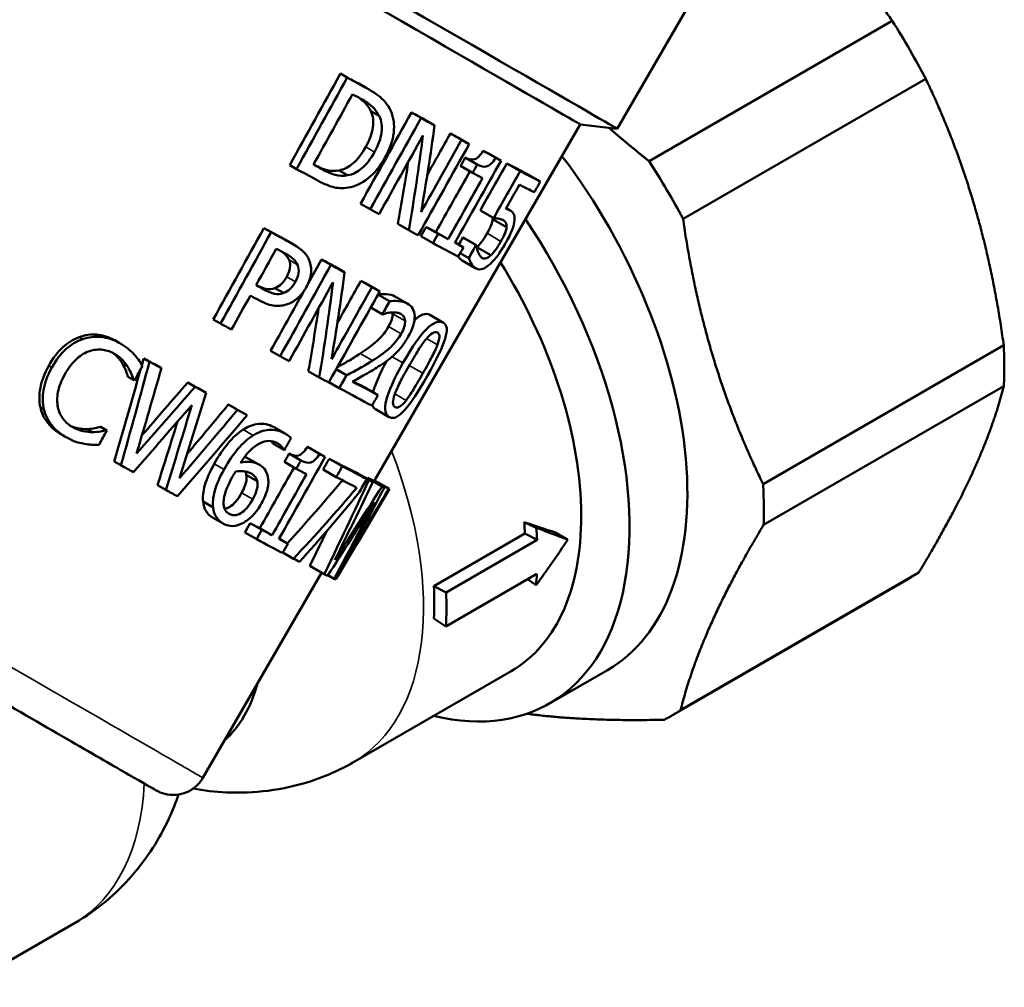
# Model space of a CAD drawing. Header units: millimetres. Extents: x 40 to 180, y 90 to 236.
# Tile 3 of 9: x 151 to 180, y 101 to 129. Entities that reach past the tile are written whole.
import ezdxf

# ---------------------------------------------------------------- set-up
doc = ezdxf.new("R2010")
doc.units = ezdxf.units.MM
doc.layers.add('Видимые тонкие (ГОСТ)', color=7, linetype='Continuous', lineweight=35)
doc.layers.add('Видимый контур (ГОСТ)', color=7, linetype='Continuous', lineweight=50)

msp = doc.modelspace()

# ---------------------------------------------------------------- linework, layer by layer
at = {"layer": 'Видимые тонкие (ГОСТ)'}
for p, q in [((161.545, 125.145), (161.802, 124.996)), ((160.047, 124.623), (160.268, 124.496)), ((165.639, 123.359), (165.738, 123.301)), ((165.083, 122.627), (165.489, 122.392)), ((159.158, 122.464), (159.39, 122.33)), ((159.311, 121.849), (159.558, 121.706)), ((164.933, 121.913), (164.951, 121.902)), ((159.243, 121.357), (159.496, 121.211)), ((158.353, 121.119), (158.566, 120.996)), ((162.395, 120.786), (162.753, 120.579)), ((162.329, 120.281), (162.693, 120.071)), ((163.405, 120.254), (163.802, 120.024)), ((162.212, 119.91), (162.579, 119.698)), ((153.189, 119.599), (153.291, 119.54)), ((163.318, 119.558), (163.637, 119.374)), ((161.387, 119.118), (161.743, 118.913)), ((162.313, 119.028), (162.631, 118.845)), ((152.303, 118.762), (152.393, 118.71)), ((154.456, 118.821), (154.61, 118.732)), ((162.816, 118.776), (163.215, 118.545)), ((162.397, 117.943), (162.72, 117.756)), ((152.062, 117.553), (152.166, 117.493)), ((162.395, 117.563), (162.405, 117.558)), ((157.971, 116.902), (158.263, 116.733)), ((158.855, 116.982), (159.172, 116.799)), ((158.101, 116.073), (158.411, 115.894)), ((157.131, 115.908), (157.416, 115.743)), ((157.928, 115.058), (158.251, 114.872)), ((157.551, 114.454), (157.565, 114.445))]:
    msp.add_line(p, q, dxfattribs=at)
for centre, major_axis, ratio, start_param, end_param in [((156.249, 115.756), (4.937, -8.551), 0.57735, 0, 1.307245), ((145.975, 112.999), (10.826, -6.25), 0.000056, 4.282116, 6.283185), ((148.118, 111.061), (4.937, -8.551), 0.57735, 0.004268, 0.729186)]:
    msp.add_ellipse(centre, major_axis=major_axis, ratio=ratio, start_param=start_param, end_param=end_param, dxfattribs=at)
at = {"layer": 'Видимый контур (ГОСТ)'}
for p, q in [((171.916, 130.932), (168.88, 125.673)), ((169.804, 124.734), (176.891, 128.825)), ((160.808, 127.282), (161.005, 127.168)), ((161.341, 126.99), (161.56, 126.863)), ((170.796, 123.046), (177.872, 127.132)), ((161.694, 126.189), (161.938, 126.048)), ((162.88, 126.15), (163.159, 125.989)), ((167.8, 125.803), (161.806, 115.419)), ((163.259, 125.945), (163.553, 125.775)), ((167.8, 125.803), (168.88, 125.673)), ((164.014, 125.537), (164.338, 125.35)), ((164.231, 125.42), (164.563, 125.228)), ((164.972, 125.035), (165.334, 124.826)), ((165.123, 124.955), (165.491, 124.743)), ((159.33, 124.616), (159.529, 124.501)), ((164.31, 124.591), (164.659, 124.389)), ((164.446, 124.834), (164.796, 124.632)), ((165.661, 124.662), (166.049, 124.438)), ((160.768, 124.46), (161.014, 124.318)), ((166.227, 124.373), (166.638, 124.136)), ((161.396, 123.488), (161.677, 123.326)), ((164.887, 123.295), (165.276, 123.071)), ((165.639, 123.359), (165.758, 123.29)), ((162.48, 122.902), (162.803, 122.715)), ((165.245, 123.036), (165.65, 122.803)), ((158.58, 122.78), (158.789, 122.66)), ((163.309, 122.81), (163.659, 122.608)), ((163.588, 122.662), (163.949, 122.453)), ((159.204, 122.438), (159.437, 122.304)), ((163.157, 122.539), (163.507, 122.337)), ((164.149, 122.359), (164.396, 122.217)), ((164.377, 122.506), (164.764, 122.283)), ((164.388, 122.5), (164.776, 122.276)), ((164.302, 122.05), (164.551, 121.906)), ((164.789, 122.22), (165.193, 121.986)), ((160.258, 121.864), (160.533, 121.706)), ((164.76, 121.604), (164.361, 121.834)), ((160.641, 121.656), (160.931, 121.489)), ((161.406, 121.243), (161.726, 121.058)), ((158.899, 121.029), (159.148, 120.886)), ((161.626, 121.124), (161.955, 120.934)), ((161.903, 120.841), (162.242, 120.645)), ((162.41, 120.777), (162.769, 120.57)), ((161.691, 120.462), (162.029, 120.266)), ((157.102, 120.115), (157.312, 119.993)), ((163.413, 120.249), (163.811, 120.019)), ((154.227, 119.508), (154.361, 119.43)), ((158.774, 119.202), (159.051, 119.043)), ((173.129, 115.314), (180.145, 119.364)), ((155.073, 118.98), (155.243, 118.882)), ((155.408, 118.797), (155.59, 118.691)), ((159.872, 118.608), (160.192, 118.423)), ((160.683, 118.661), (160.985, 118.487)), ((154.613, 118.444), (154.778, 118.349)), ((156.355, 118.278), (156.575, 118.151)), ((160.472, 118.284), (160.773, 118.11)), ((156.663, 118.109), (156.895, 117.975)), ((161.523, 118.127), (161.901, 117.909)), ((173.146, 114.126), (180.15, 118.17)), ((157.54, 117.631), (157.807, 117.477)), ((157.812, 117.483), (158.089, 117.323)), ((162.229, 117.268), (161.831, 117.498)), ((152.971, 116.993), (153.004, 116.974)), ((153.427, 116.917), (153.583, 116.827)), ((153.809, 116.986), (153.975, 116.891)), ((153.833, 116.973), (154, 116.877)), ((158.878, 116.969), (159.197, 116.786)), ((152.694, 116.748), (152.772, 116.703)), ((158.837, 116.499), (159.162, 116.311)), ((159.844, 116.399), (160.201, 116.193)), ((159.999, 116.317), (160.362, 116.107)), ((154.215, 115.975), (154.411, 115.862)), ((158.121, 116.062), (158.433, 115.882)), ((159.31, 116.202), (159.655, 116.003)), ((160.48, 116.052), (160.862, 115.832)), ((159.174, 115.959), (159.519, 115.76)), ((160.304, 115.741), (160.686, 115.52)), ((161.168, 115.699), (161.577, 115.463)), ((158.065, 115.588), (158.383, 115.404)), ((161.227, 115.67), (161.639, 115.432)), ((161.339, 115.615), (161.754, 115.375)), ((161.597, 115.493), (162.023, 115.248)), ((161.662, 115.465), (162.09, 115.218)), ((161.785, 115.422), (162.217, 115.173)), ((161.802, 115.421), (162.235, 115.171)), ((155.476, 115.285), (155.721, 115.143)), ((156.802, 114.805), (157.096, 114.635)), ((157.386, 114.163), (157.076, 114.342)), ((158.174, 114.178), (158.519, 113.979)), ((158.459, 114.026), (158.816, 113.82)), ((166.167, 114.207), (166.519, 114.042)), ((158.021, 113.907), (158.367, 113.707)), ((159.021, 113.723), (159.275, 113.576)), ((163.536, 112.339), (166.188, 113.87)), ((163.889, 112.157), (166.541, 113.688)), ((166.188, 113.87), (166.541, 113.688)), ((167.081, 113.901), (167.434, 113.694)), ((159.13, 113.317), (159.44, 113.138)), ((159.915, 112.926), (160.334, 112.684)), ((160.253, 112.731), (156.801, 106.75)), ((160.445, 112.658), (160.626, 112.554)), ((166.536, 112.695), (163.884, 111.164)), ((166.266, 112.539), (166.511, 112.368)), ((170.445, 108.549), (177.381, 112.553)), ((170.727, 108.727), (177.667, 112.733)), ((163.536, 112.339), (163.889, 112.157)), ((163.531, 111.394), (163.884, 111.164)), ((165.783, 109.858), (161.187, 107.204)), ((168.592, 109.891), (166.908, 108.919)), ((153.055, 102.509), (149.82, 100.641))]:
    msp.add_line(p, q, dxfattribs=at)
for centre, major_axis, ratio, start_param, end_param in [((157.188, 132.423), (11.692, -6.75), 0.000056, 3.141723, 6.283186), ((156.974, 132.052), (10.826, -6.25), 0.000056, 3.141723, 6.283055), ((162.967, 119.634), (5.625, -9.743), 0.57735, 0, 1.78513), ((161.283, 118.662), (5.625, -9.743), 0.57735, 5.783467, 7.972454), ((160.846, 118.409), (4.937, -8.551), 0.57735, 0, 1.63156), ((159.215, 117.468), (-4.937, 8.551), 0.57735, 3.980072, 4.0205), ((159.215, 117.468), (-5.187, 8.984), 0.57735, 3.980072, 4.0205), ((159.215, 117.468), (-5.187, 8.984), 0.57735, 3.822042, 3.86247), ((156.563, 115.937), (-4.937, 8.551), 0.57735, 3.86247, 3.980072), ((156.563, 115.937), (-5.187, 8.984), 0.57735, 3.86247, 3.980072), ((153.262, 114.031), (3.75, -6.495), 0.57735, 0.118067, 0.525489), ((156.249, 115.756), (4.937, -8.551), 0.57735, 6.278917, 6.283185), ((148.118, 111.061), (4.937, -8.551), 0.57735, 0, 0.004268)]:
    msp.add_ellipse(centre, major_axis=major_axis, ratio=ratio, start_param=start_param, end_param=end_param, dxfattribs=at)
for points, weights in [([(176.891, 128.825), (175.785, 130.428), (174.481, 131.805)], [1.02662450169, 1.02640007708, 1]), ([(179.265, 123.52), (178.719, 125.355), (177.872, 127.132)], [1, 1.02666323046, 1.02662637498]), ([(168.636, 125.703), (169.193, 125.215), (169.804, 124.734)], [1.18556513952, 1.17847344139, 1.16728409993]), ([(180.145, 119.364), (179.839, 121.587), (179.265, 123.52)], [1.02654298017, 1.02811701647, 1]), ([(170.796, 123.046), (171.399, 118.868), (173.129, 115.314)], [1.16668791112, 1.2306412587, 1.16329628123]), ([(179.265, 115.708), (179.844, 116.989), (180.15, 118.17)], [1, 1.02837610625, 1.02651145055]), ([(177.667, 112.733), (178.657, 114.364), (179.265, 115.708)], [1.02624346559, 1.02981967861, 1]), ([(173.146, 114.126), (171.311, 111.071), (170.727, 108.727)], [1.16267447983, 1.2347397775, 1.15911447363]), ([(170.25, 108.443), (167.941, 108.392), (166.245, 108.617)], [1.15882345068, 1.20615822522, 1.19606448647])]:
    msp.add_rational_spline(points, weights, degree=2, dxfattribs=at)
for points, knots in [([(177.872, 127.132), (177.722, 127.418), (177.568, 127.698), (177.245, 128.257), (177.072, 128.542), (176.891, 128.825)], [2.9087419, 2.9087419, 2.9087419, 2.9087419, 3.0036195, 3.0036195, 3.1023175, 3.1023175, 3.1023175, 3.1023175]), ([(161.694, 126.189), (161.647, 126.288), (161.584, 126.375), (161.508, 126.45), (161.459, 126.497), (161.398, 126.545), (161.325, 126.592)], [0, 0, 0, 0, 1, 1, 1, 1.63555, 1.63555, 1.63555, 1.63555]), ([(161.56, 126.863), (161.785, 126.74), (161.948, 126.627), (162.051, 126.521), (162.154, 126.416), (162.23, 126.307), (162.279, 126.194)], [0, 0, 0, 0, 1, 1, 1, 2, 2, 2, 2]), ([(161.405, 126.548), (161.549, 126.469), (161.66, 126.392), (161.741, 126.315), (161.821, 126.238), (161.887, 126.149), (161.938, 126.048)], [-2, -2, -2, -2, -1, -1, -1, 0, 0, 0, 0]), ([(161.545, 125.145), (161.659, 125.349), (161.729, 125.538), (161.754, 125.713), (161.779, 125.888), (161.76, 126.046), (161.694, 126.189)], [0, 0, 0, 0, 1, 1, 1, 2, 2, 2, 2]), ([(161.938, 126.048), (162.008, 125.903), (162.03, 125.743), (162.007, 125.567), (161.984, 125.391), (161.916, 125.201), (161.802, 124.996)], [-2, -2, -2, -2, -1, -1, -1, 0, 0, 0, 0]), ([(162.279, 126.194), (162.362, 126), (162.389, 125.789), (162.362, 125.559), (162.336, 125.328), (162.25, 125.084), (162.106, 124.825)], [0, 0, 0, 0, 1, 1, 1, 2, 2, 2, 2]), ([(160.768, 124.46), (160.917, 124.487), (161.055, 124.557), (161.182, 124.668), (161.309, 124.778), (161.43, 124.937), (161.545, 125.145)], [0, 0, 0, 0, 1, 1, 1, 2, 2, 2, 2]), ([(161.802, 124.996), (161.687, 124.789), (161.565, 124.631), (161.436, 124.521), (161.307, 124.411), (161.167, 124.344), (161.014, 124.318)], [-2, -2, -2, -2, -1, -1, -1, 0, 0, 0, 0]), ([(164.446, 124.834), (164.556, 124.776), (164.647, 124.761), (164.725, 124.786), (164.803, 124.812), (164.885, 124.895), (164.972, 125.035)], [0, 0, 0, 0, 1, 1, 1, 2, 2, 2, 2]), ([(160.047, 124.623), (160.183, 124.549), (160.307, 124.498), (160.421, 124.468), (160.536, 124.438), (160.651, 124.436), (160.768, 124.46)], [0, 0, 0, 0, 1, 1, 1, 2, 2, 2, 2]), ([(162.106, 124.825), (161.971, 124.581), (161.809, 124.384), (161.618, 124.233), (161.428, 124.082), (161.233, 123.989), (161.032, 123.957)], [0, 0, 0, 0, 1, 1, 1, 2, 2, 2, 2]), ([(164.796, 124.632), (164.909, 124.572), (165.004, 124.555), (165.083, 124.579), (165.163, 124.604), (165.246, 124.687), (165.334, 124.826)], [0, 0, 0, 0, 1, 1, 1, 2, 2, 2, 2]), ([(169.804, 124.734), (169.986, 124.451), (170.161, 124.167), (170.488, 123.611), (170.644, 123.331), (170.796, 123.046)], [4.8835252, 4.8835252, 4.8835252, 4.8835252, 4.9822232, 4.9822232, 5.0771008, 5.0771008, 5.0771008, 5.0771008]), ([(161.014, 124.318), (160.893, 124.296), (160.774, 124.301), (160.656, 124.332), (160.538, 124.364), (160.409, 124.418), (160.268, 124.496)], [-2, -2, -2, -2, -1, -1, -1, 0, 0, 0, 0]), ([(161.032, 123.957), (160.87, 123.934), (160.72, 123.942), (160.583, 123.979), (160.446, 124.017), (160.282, 124.088), (160.089, 124.194)], [0, 0, 0, 0, 1, 1, 1, 2, 2, 2, 2]), ([(165.627, 123.339), (165.649, 123.335), (165.67, 123.329), (165.689, 123.322), (165.708, 123.315), (165.724, 123.308), (165.738, 123.301)], [0, 0, 0, 0, 1, 1, 1, 2, 2, 2, 2]), ([(165.738, 123.301), (165.795, 123.272), (165.834, 123.237), (165.858, 123.197), (165.881, 123.156), (165.89, 123.095), (165.884, 123.014)], [0, 0, 0, 0, 1, 1, 1, 2, 2, 2, 2]), ([(165.083, 122.627), (165.136, 122.721), (165.176, 122.801), (165.201, 122.866), (165.226, 122.93), (165.241, 122.987), (165.245, 123.036)], [0, 0, 0, 0, 1, 1, 1, 2, 2, 2, 2]), ([(165.545, 123.015), (165.504, 123.036), (165.458, 123.05), (165.406, 123.057), (165.354, 123.065), (165.311, 123.069), (165.276, 123.071)], [0, 0, 0, 0, 1, 1, 1, 2, 2, 2, 2]), ([(165.65, 122.803), (165.656, 122.857), (165.65, 122.901), (165.63, 122.935), (165.611, 122.969), (165.583, 122.995), (165.545, 123.015)], [0, 0, 0, 0, 1, 1, 1, 2, 2, 2, 2]), ([(165.884, 123.014), (165.878, 122.932), (165.854, 122.837), (165.813, 122.729), (165.772, 122.621), (165.706, 122.486), (165.615, 122.326)], [0, 0, 0, 0, 1, 1, 1, 2, 2, 2, 2]), ([(164.789, 122.22), (164.835, 122.265), (164.882, 122.32), (164.93, 122.386), (164.978, 122.452), (165.029, 122.532), (165.083, 122.627)], [0, 0, 0, 0, 1, 1, 1, 2, 2, 2, 2]), ([(165.489, 122.392), (165.543, 122.487), (165.582, 122.566), (165.607, 122.631), (165.631, 122.696), (165.646, 122.753), (165.65, 122.803)], [0, 0, 0, 0, 1, 1, 1, 2, 2, 2, 2]), ([(159.39, 122.33), (159.529, 122.254), (159.639, 122.177), (159.72, 122.099), (159.801, 122.021), (159.861, 121.933), (159.9, 121.835)], [0, 0, 0, 0, 1, 1, 1, 2, 2, 2, 2]), ([(165.615, 122.326), (165.542, 122.199), (165.469, 122.084), (165.393, 121.982), (165.317, 121.88), (165.244, 121.796), (165.171, 121.729)], [0, 0, 0, 0, 1, 1, 1, 2, 2, 2, 2]), ([(165.193, 121.986), (165.24, 122.031), (165.288, 122.086), (165.336, 122.152), (165.385, 122.217), (165.435, 122.298), (165.489, 122.392)], [0, 0, 0, 0, 1, 1, 1, 2, 2, 2, 2]), ([(159.311, 121.849), (159.285, 121.911), (159.246, 121.967), (159.192, 122.017), (159.164, 122.042), (159.131, 122.067), (159.093, 122.093)], [0, 0, 0, 0, 1, 1, 1, 1.513929, 1.513929, 1.513929, 1.513929]), ([(159.201, 122.034), (159.299, 121.98), (159.375, 121.929), (159.432, 121.878), (159.489, 121.827), (159.53, 121.77), (159.558, 121.706)], [-2, -2, -2, -2, -1, -1, -1, 0, 0, 0, 0]), ([(164.776, 122.276), (164.778, 122.25), (164.783, 122.217), (164.792, 122.179), (164.801, 122.141), (164.813, 122.103), (164.827, 122.066)], [0, 0, 0, 0, 1, 1, 1, 2, 2, 2, 2]), ([(164.827, 122.066), (164.845, 122.026), (164.862, 121.992), (164.879, 121.966), (164.897, 121.939), (164.92, 121.918), (164.951, 121.902)], [0, 0, 0, 0, 1, 1, 1, 2, 2, 2, 2]), ([(159.243, 121.357), (159.294, 121.449), (159.326, 121.536), (159.337, 121.618), (159.349, 121.699), (159.34, 121.776), (159.311, 121.849)], [0, 0, 0, 0, 1, 1, 1, 2, 2, 2, 2]), ([(159.558, 121.706), (159.589, 121.633), (159.6, 121.555), (159.589, 121.472), (159.578, 121.39), (159.547, 121.303), (159.496, 121.211)], [-2, -2, -2, -2, -1, -1, -1, 0, 0, 0, 0]), ([(159.9, 121.835), (159.946, 121.721), (159.963, 121.6), (159.952, 121.47), (159.94, 121.34), (159.893, 121.201), (159.811, 121.053)], [0, 0, 0, 0, 1, 1, 1, 2, 2, 2, 2]), ([(164.774, 121.597), (164.722, 121.623), (164.676, 121.665), (164.637, 121.721), (164.598, 121.778), (164.569, 121.84), (164.551, 121.906)], [0, 0, 0, 0, 1, 1, 1, 2, 2, 2, 2]), ([(165.171, 121.729), (165.099, 121.662), (165.03, 121.616), (164.961, 121.591), (164.893, 121.566), (164.831, 121.567), (164.774, 121.597)], [0, 0, 0, 0, 1, 1, 1, 2, 2, 2, 2]), ([(164.951, 121.902), (164.98, 121.887), (165.015, 121.886), (165.057, 121.898), (165.098, 121.91), (165.143, 121.94), (165.193, 121.986)], [0, 0, 0, 0, 1, 1, 1, 2, 2, 2, 2]), ([(158.899, 121.029), (158.973, 121.059), (159.037, 121.1), (159.091, 121.152), (159.145, 121.204), (159.196, 121.272), (159.243, 121.357)], [0, 0, 0, 0, 1, 1, 1, 2, 2, 2, 2]), ([(159.496, 121.211), (159.449, 121.126), (159.398, 121.057), (159.343, 121.006), (159.288, 120.954), (159.223, 120.914), (159.148, 120.886)], [-2, -2, -2, -2, -1, -1, -1, 0, 0, 0, 0]), ([(158.353, 121.12), (158.468, 121.058), (158.566, 121.02), (158.648, 121.003), (158.735, 120.986), (158.819, 120.995), (158.899, 121.029)], [0.048576, 0.048576, 0.048576, 0.048576, 1, 1, 1, 2, 2, 2, 2]), ([(159.148, 120.886), (159.065, 120.852), (158.98, 120.845), (158.89, 120.864), (158.801, 120.883), (158.693, 120.927), (158.566, 120.996)], [-2, -2, -2, -2, -1, -1, -1, 0, 0, 0, 0]), ([(159.811, 121.053), (159.747, 120.938), (159.669, 120.838), (159.578, 120.752), (159.486, 120.667), (159.39, 120.606), (159.288, 120.567)], [0, 0, 0, 0, 1, 1, 1, 2, 2, 2, 2]), ([(161.904, 120.843), (161.969, 120.854), (162.051, 120.856), (162.147, 120.849), (162.245, 120.842), (162.328, 120.821), (162.395, 120.786)], [0.021714, 0.021714, 0.021714, 0.021714, 1, 1, 1, 2, 2, 2, 2]), ([(159.288, 120.567), (159.16, 120.519), (159.031, 120.5), (158.898, 120.512), (158.766, 120.523), (158.617, 120.574), (158.449, 120.666)], [0, 0, 0, 0, 1, 1, 1, 2, 2, 2, 2]), ([(162.242, 120.645), (162.309, 120.656), (162.395, 120.656), (162.496, 120.648), (162.598, 120.639), (162.683, 120.616), (162.753, 120.579)], [0, 0, 0, 0, 1, 1, 1, 2, 2, 2, 2]), ([(162.753, 120.579), (162.9, 120.5), (162.972, 120.377), (162.974, 120.206), (162.977, 120.034), (162.913, 119.837), (162.787, 119.613)], [0, 0, 0, 0, 1, 1, 1, 2, 2, 2, 2]), ([(162.288, 120.318), (162.245, 120.315), (162.201, 120.307), (162.155, 120.294), (162.109, 120.281), (162.072, 120.27), (162.042, 120.259)], [0, 0, 0, 0, 1, 1, 1, 2, 2, 2, 2]), ([(162.212, 119.91), (162.254, 119.985), (162.285, 120.053), (162.304, 120.116), (162.323, 120.178), (162.331, 120.233), (162.329, 120.281)], [0, 0, 0, 0, 1, 1, 1, 2, 2, 2, 2]), ([(162.565, 120.279), (162.527, 120.299), (162.484, 120.312), (162.436, 120.317), (162.388, 120.322), (162.338, 120.323), (162.288, 120.318)], [0, 0, 0, 0, 1, 1, 1, 2, 2, 2, 2]), ([(162.693, 120.071), (162.69, 120.119), (162.677, 120.161), (162.656, 120.196), (162.634, 120.231), (162.604, 120.258), (162.565, 120.279)], [0, 0, 0, 0, 1, 1, 1, 2, 2, 2, 2]), ([(162.579, 119.698), (162.621, 119.773), (162.652, 119.841), (162.67, 119.904), (162.689, 119.967), (162.697, 120.022), (162.693, 120.071)], [0, 0, 0, 0, 1, 1, 1, 2, 2, 2, 2]), ([(162.631, 118.845), (162.902, 119.323), (163.134, 119.655), (163.325, 119.842), (163.516, 120.029), (163.68, 120.087), (163.802, 120.024)], [0, 0, 0, 0, 1, 1, 1, 2, 2, 2, 2]), ([(163.802, 120.024), (163.925, 119.961), (163.94, 119.806), (163.86, 119.551), (163.78, 119.297), (163.607, 118.94), (163.345, 118.48)], [0, 0, 0, 0, 1, 1, 1, 2, 2, 2, 2]), ([(161.387, 119.118), (161.628, 119.279), (161.804, 119.417), (161.919, 119.529), (162.035, 119.641), (162.132, 119.768), (162.212, 119.91)], [0, 0, 0, 0, 1, 1, 1, 2, 2, 2, 2]), ([(161.743, 118.913), (161.989, 119.07), (162.168, 119.207), (162.285, 119.318), (162.402, 119.429), (162.5, 119.556), (162.579, 119.698)], [0, 0, 0, 0, 1, 1, 1, 2, 2, 2, 2]), ([(163.303, 119.54), (163.373, 119.625), (163.436, 119.683), (163.49, 119.715), (163.545, 119.747), (163.594, 119.751), (163.635, 119.73)], [-2, -2, -2, -2, -1, -1, -1, 0, 0, 0, 0]), ([(163.635, 119.73), (163.677, 119.708), (163.697, 119.668), (163.695, 119.609), (163.694, 119.55), (163.674, 119.471), (163.637, 119.374)], [-2, -2, -2, -2, -1, -1, -1, 0, 0, 0, 0]), ([(152.303, 118.762), (152.427, 118.985), (152.562, 119.165), (152.709, 119.3), (152.856, 119.435), (153.016, 119.535), (153.189, 119.599)], [0, 0, 0, 0, 1, 1, 1, 2, 2, 2, 2]), ([(152.393, 118.71), (152.517, 118.933), (152.653, 119.112), (152.802, 119.246), (152.951, 119.38), (153.114, 119.478), (153.291, 119.54)], [0, 0, 0, 0, 1, 1, 1, 2, 2, 2, 2]), ([(153.189, 119.599), (153.359, 119.662), (153.532, 119.686), (153.707, 119.671), (153.882, 119.657), (154.055, 119.602), (154.227, 119.508)], [0, 0, 0, 0, 1, 1, 1, 2, 2, 2, 2]), ([(153.291, 119.54), (153.465, 119.601), (153.643, 119.622), (153.823, 119.604), (154.004, 119.586), (154.183, 119.528), (154.361, 119.43)], [0, 0, 0, 0, 1, 1, 1, 2, 2, 2, 2]), ([(154.361, 119.43), (154.45, 119.381), (154.529, 119.329), (154.599, 119.274), (154.669, 119.218), (154.73, 119.163), (154.784, 119.107)], [0, 0, 0, 0, 1, 1, 1, 2, 2, 2, 2]), ([(162.787, 119.613), (162.728, 119.509), (162.667, 119.416), (162.605, 119.335), (162.543, 119.255), (162.479, 119.183), (162.414, 119.121)], [0, 0, 0, 0, 1, 1, 1, 2, 2, 2, 2]), ([(162.804, 118.754), (162.902, 118.928), (162.993, 119.082), (163.077, 119.216), (163.16, 119.351), (163.236, 119.459), (163.303, 119.54)], [-2, -2, -2, -2, -1, -1, -1, 0, 0, 0, 0]), ([(153.452, 119.178), (153.327, 119.129), (153.205, 119.047), (153.087, 118.932), (152.969, 118.818), (152.863, 118.675), (152.768, 118.503)], [0, 0, 0, 0, 1, 1, 1, 2, 2, 2, 2]), ([(154.192, 119.128), (154.08, 119.19), (153.96, 119.226), (153.832, 119.235), (153.705, 119.244), (153.578, 119.225), (153.452, 119.178)], [0, 0, 0, 0, 1, 1, 1, 2, 2, 2, 2]), ([(154.456, 118.821), (154.413, 118.893), (154.361, 118.962), (154.299, 119.027), (154.257, 119.071), (154.207, 119.112), (154.15, 119.15)], [0, 0, 0, 0, 1, 1, 1, 1.668298, 1.668298, 1.668298, 1.668298]), ([(154.61, 118.732), (154.565, 118.806), (154.509, 118.876), (154.444, 118.943), (154.379, 119.01), (154.295, 119.072), (154.192, 119.128)], [0, 0, 0, 0, 1, 1, 1, 2, 2, 2, 2]), ([(163.637, 119.374), (163.6, 119.277), (163.546, 119.16), (163.475, 119.023), (163.405, 118.887), (163.318, 118.727), (163.215, 118.545)], [-2, -2, -2, -2, -1, -1, -1, 0, 0, 0, 0]), ([(180.15, 118.17), (180.158, 118.36), (180.162, 118.551), (180.161, 118.946), (180.155, 119.153), (180.145, 119.364)], [1.9390288, 1.9390288, 1.9390288, 1.9390288, 2.009079, 2.009079, 2.0829326, 2.0829326, 2.0829326, 2.0829326]), ([(154.784, 119.107), (154.83, 119.057), (154.874, 119.003), (154.917, 118.945), (154.961, 118.886), (155.002, 118.825), (155.041, 118.762)], [0, 0, 0, 0, 1, 1, 1, 2, 2, 2, 2]), ([(160.718, 118.724), (160.826, 118.781), (160.928, 118.839), (161.026, 118.895), (161.147, 118.964), (161.267, 119.039), (161.387, 119.118)], [0.186283, 0.186283, 0.186283, 0.186283, 1, 1, 1, 2, 2, 2, 2]), ([(160.985, 118.487), (161.123, 118.556), (161.253, 118.625), (161.376, 118.693), (161.498, 118.761), (161.621, 118.834), (161.743, 118.913)], [0, 0, 0, 0, 1, 1, 1, 2, 2, 2, 2]), ([(162.414, 119.121), (162.347, 119.056), (162.275, 118.994), (162.198, 118.936), (162.121, 118.878), (162.042, 118.823), (161.962, 118.771)], [0, 0, 0, 0, 1, 1, 1, 2, 2, 2, 2]), ([(162.238, 117.263), (162.116, 117.326), (162.08, 117.492), (162.143, 117.753), (162.207, 118.014), (162.368, 118.379), (162.631, 118.845)], [0, 0, 0, 0, 1, 1, 1, 2, 2, 2, 2]), ([(152.062, 117.553), (152.022, 117.725), (152.021, 117.913), (152.06, 118.118), (152.098, 118.322), (152.179, 118.537), (152.303, 118.762)], [0, 0, 0, 0, 1, 1, 1, 2, 2, 2, 2]), ([(152.166, 117.493), (152.122, 117.667), (152.117, 117.858), (152.153, 118.064), (152.189, 118.269), (152.269, 118.485), (152.393, 118.71)], [0, 0, 0, 0, 1, 1, 1, 2, 2, 2, 2]), ([(154.613, 118.444), (154.599, 118.489), (154.581, 118.544), (154.558, 118.61), (154.535, 118.675), (154.501, 118.745), (154.456, 118.821)], [0, 0, 0, 0, 1, 1, 1, 2, 2, 2, 2]), ([(154.778, 118.349), (154.763, 118.395), (154.743, 118.451), (154.718, 118.517), (154.693, 118.584), (154.657, 118.655), (154.61, 118.732)], [0, 0, 0, 0, 1, 1, 1, 2, 2, 2, 2]), ([(161.962, 118.771), (161.83, 118.683), (161.687, 118.595), (161.531, 118.508), (161.376, 118.421), (161.251, 118.353), (161.158, 118.304)], [0, 0, 0, 0, 1, 1, 1, 2, 2, 2, 2]), ([(162.393, 117.933), (162.431, 118.039), (162.483, 118.156), (162.548, 118.284), (162.613, 118.411), (162.699, 118.568), (162.804, 118.754)], [-2, -2, -2, -2, -1, -1, -1, 0, 0, 0, 0]), ([(152.768, 118.503), (152.667, 118.32), (152.603, 118.15), (152.574, 117.994), (152.546, 117.837), (152.545, 117.693), (152.571, 117.559)], [0, 0, 0, 0, 1, 1, 1, 2, 2, 2, 2]), ([(163.345, 118.48), (163.075, 118.004), (162.854, 117.667), (162.677, 117.47), (162.5, 117.272), (162.358, 117.201), (162.238, 117.263)], [0, 0, 0, 0, 1, 1, 1, 2, 2, 2, 2]), ([(163.215, 118.545), (163.111, 118.364), (163.019, 118.207), (162.937, 118.075), (162.855, 117.943), (162.783, 117.837), (162.72, 117.756)], [-2, -2, -2, -2, -1, -1, -1, 0, 0, 0, 0]), ([(162.405, 117.558), (162.361, 117.58), (162.339, 117.623), (162.339, 117.687), (162.339, 117.751), (162.357, 117.833), (162.393, 117.933)], [-2, -2, -2, -2, -1, -1, -1, 0, 0, 0, 0]), ([(162.72, 117.756), (162.654, 117.67), (162.595, 117.61), (162.543, 117.577), (162.491, 117.543), (162.445, 117.536), (162.405, 117.558)], [-2, -2, -2, -2, -1, -1, -1, 0, 0, 0, 0]), ([(152.694, 116.748), (152.529, 116.839), (152.392, 116.952), (152.284, 117.088), (152.175, 117.224), (152.101, 117.379), (152.062, 117.553)], [0, 0, 0, 0, 1, 1, 1, 2, 2, 2, 2]), ([(152.83, 116.669), (152.659, 116.764), (152.517, 116.88), (152.402, 117.019), (152.288, 117.159), (152.209, 117.316), (152.166, 117.493)], [0, 0, 0, 0, 1, 1, 1, 2, 2, 2, 2]), ([(152.571, 117.559), (152.598, 117.43), (152.649, 117.315), (152.724, 117.216), (152.8, 117.116), (152.893, 117.035), (153.004, 116.974)], [0, 0, 0, 0, 1, 1, 1, 2, 2, 2, 2]), ([(152.924, 117.024), (153.002, 116.986), (153.08, 116.959), (153.157, 116.943), (153.253, 116.923), (153.343, 116.914), (153.427, 116.917)], [0.193172, 0.193172, 0.193172, 0.193172, 1, 1, 1, 2, 2, 2, 2]), ([(153.004, 116.974), (153.105, 116.918), (153.205, 116.88), (153.304, 116.858), (153.404, 116.836), (153.496, 116.826), (153.583, 116.827)], [0, 0, 0, 0, 1, 1, 1, 2, 2, 2, 2]), ([(153.427, 116.917), (153.508, 116.921), (153.582, 116.931), (153.649, 116.945), (153.715, 116.959), (153.768, 116.973), (153.809, 116.986)], [0, 0, 0, 0, 1, 1, 1, 2, 2, 2, 2]), ([(153.583, 116.827), (153.667, 116.83), (153.742, 116.838), (153.81, 116.851), (153.879, 116.865), (153.933, 116.878), (153.975, 116.891)], [0, 0, 0, 0, 1, 1, 1, 2, 2, 2, 2]), ([(157.131, 115.908), (157.26, 116.139), (157.395, 116.338), (157.535, 116.505), (157.674, 116.672), (157.82, 116.804), (157.971, 116.902)], [0, 0, 0, 0, 1, 1, 1, 2, 2, 2, 2]), ([(157.971, 116.902), (158.118, 116.998), (158.268, 117.054), (158.42, 117.07), (158.572, 117.086), (158.718, 117.056), (158.855, 116.982)], [0, 0, 0, 0, 1, 1, 1, 2, 2, 2, 2]), ([(158.263, 116.733), (158.413, 116.828), (158.567, 116.881), (158.723, 116.895), (158.879, 116.909), (159.03, 116.876), (159.172, 116.799)], [0, 0, 0, 0, 1, 1, 1, 2, 2, 2, 2]), ([(153.339, 116.49), (153.249, 116.506), (153.168, 116.525), (153.096, 116.548), (153.024, 116.571), (152.936, 116.611), (152.83, 116.669)], [0, 0, 0, 0, 1, 1, 1, 2, 2, 2, 2]), ([(157.416, 115.743), (157.545, 115.975), (157.68, 116.174), (157.821, 116.34), (157.962, 116.506), (158.11, 116.637), (158.263, 116.733)], [0, 0, 0, 0, 1, 1, 1, 2, 2, 2, 2]), ([(158.966, 116.509), (158.808, 116.595), (158.633, 116.592), (158.448, 116.498), (158.262, 116.404), (158.077, 116.216), (157.893, 115.934)], [0, 0, 0, 0, 1, 1, 1, 2, 2, 2, 2]), ([(159.172, 116.799), (159.214, 116.776), (159.252, 116.752), (159.285, 116.727), (159.318, 116.702), (159.344, 116.675), (159.364, 116.648)], [0, 0, 0, 0, 1, 1, 1, 2, 2, 2, 2]), ([(153.766, 116.453), (153.694, 116.457), (153.626, 116.46), (153.562, 116.463), (153.498, 116.465), (153.424, 116.474), (153.339, 116.49)], [0, 0, 0, 0, 1, 1, 1, 2, 2, 2, 2]), ([(159.162, 116.311), (159.149, 116.34), (159.125, 116.374), (159.091, 116.412), (159.057, 116.45), (159.016, 116.482), (158.966, 116.509)], [0, 0, 0, 0, 1, 1, 1, 2, 2, 2, 2]), ([(159.31, 116.202), (159.422, 116.143), (159.516, 116.126), (159.595, 116.151), (159.674, 116.176), (159.757, 116.259), (159.844, 116.399)], [0, 0, 0, 0, 1, 1, 1, 2, 2, 2, 2]), ([(157.893, 115.934), (157.991, 115.957), (158.082, 115.967), (158.167, 115.963), (158.252, 115.959), (158.334, 115.936), (158.411, 115.894)], [0, 0, 0, 0, 1, 1, 1, 2, 2, 2, 2]), ([(159.655, 116.003), (159.771, 115.941), (159.868, 115.923), (159.949, 115.947), (160.03, 115.971), (160.114, 116.053), (160.201, 116.193)], [0, 0, 0, 0, 1, 1, 1, 2, 2, 2, 2]), ([(156.802, 114.805), (156.788, 114.938), (156.806, 115.096), (156.857, 115.279), (156.909, 115.462), (157, 115.672), (157.131, 115.908)], [0, 0, 0, 0, 1, 1, 1, 2, 2, 2, 2]), ([(157.096, 114.635), (157.079, 114.77), (157.095, 114.93), (157.144, 115.114), (157.194, 115.298), (157.284, 115.508), (157.416, 115.743)], [0, 0, 0, 0, 1, 1, 1, 2, 2, 2, 2]), ([(157.75, 115.677), (157.835, 115.693), (157.914, 115.697), (157.987, 115.69), (158.06, 115.684), (158.127, 115.663), (158.188, 115.63)], [-2, -2, -2, -2, -1, -1, -1, 0, 0, 0, 0]), ([(158.411, 115.894), (158.487, 115.853), (158.546, 115.807), (158.59, 115.757), (158.633, 115.706), (158.667, 115.633), (158.691, 115.538)], [0, 0, 0, 0, 1, 1, 1, 2, 2, 2, 2]), ([(157.403, 114.73), (157.395, 114.811), (157.409, 114.916), (157.444, 115.043), (157.48, 115.171), (157.549, 115.327), (157.651, 115.511)], [-2, -2, -2, -2, -1, -1, -1, 0, 0, 0, 0]), ([(157.651, 115.511), (157.672, 115.549), (157.69, 115.579), (157.705, 115.603), (157.719, 115.627), (157.734, 115.652), (157.75, 115.677)], [-2, -2, -2, -2, -1, -1, -1, 0, 0, 0, 0]), ([(157.928, 115.058), (157.989, 115.167), (158.031, 115.264), (158.053, 115.348), (158.075, 115.433), (158.079, 115.513), (158.065, 115.588)], [0, 0, 0, 0, 1, 1, 1, 2, 2, 2, 2]), ([(158.188, 115.63), (158.233, 115.606), (158.274, 115.576), (158.31, 115.54), (158.346, 115.505), (158.37, 115.46), (158.383, 115.404)], [-2, -2, -2, -2, -1, -1, -1, 0, 0, 0, 0]), ([(158.383, 115.404), (158.399, 115.328), (158.396, 115.248), (158.375, 115.163), (158.354, 115.078), (158.312, 114.981), (158.251, 114.872)], [-2, -2, -2, -2, -1, -1, -1, 0, 0, 0, 0]), ([(158.691, 115.538), (158.717, 115.428), (158.715, 115.308), (158.683, 115.177), (158.652, 115.047), (158.593, 114.905), (158.508, 114.753)], [0, 0, 0, 0, 1, 1, 1, 2, 2, 2, 2]), ([(173.129, 115.314), (173.142, 115.104), (173.149, 114.897), (173.154, 114.505), (173.153, 114.315), (173.146, 114.126)], [5.9029101, 5.9029101, 5.9029101, 5.9029101, 5.9767637, 5.9767637, 6.0468139, 6.0468139, 6.0468139, 6.0468139]), ([(157.433, 114.592), (157.481, 114.598), (157.531, 114.617), (157.582, 114.647), (157.699, 114.717), (157.814, 114.854), (157.928, 115.058)], [0.564276, 0.564276, 0.564276, 0.564276, 1, 1, 1, 2, 2, 2, 2]), ([(158.251, 114.872), (158.137, 114.668), (158.021, 114.531), (157.901, 114.463), (157.782, 114.395), (157.67, 114.388), (157.565, 114.445)], [-2, -2, -2, -2, -1, -1, -1, 0, 0, 0, 0]), ([(157.076, 114.342), (156.999, 114.387), (156.938, 114.446), (156.892, 114.521), (156.843, 114.599), (156.813, 114.694), (156.802, 114.805)], [0.057907, 0.057907, 0.057907, 0.057907, 1, 1, 1, 2, 2, 2, 2]), ([(157.401, 114.155), (157.314, 114.202), (157.244, 114.266), (157.193, 114.347), (157.141, 114.427), (157.109, 114.523), (157.096, 114.635)], [0, 0, 0, 0, 1, 1, 1, 2, 2, 2, 2]), ([(157.565, 114.445), (157.52, 114.47), (157.484, 114.504), (157.455, 114.548), (157.427, 114.593), (157.41, 114.653), (157.403, 114.73)], [-2, -2, -2, -2, -1, -1, -1, 0, 0, 0, 0]), ([(158.508, 114.753), (158.432, 114.616), (158.346, 114.498), (158.25, 114.399), (158.155, 114.3), (158.06, 114.226), (157.964, 114.177)], [0, 0, 0, 0, 1, 1, 1, 2, 2, 2, 2]), ([(157.964, 114.177), (157.863, 114.124), (157.767, 114.095), (157.673, 114.091), (157.579, 114.087), (157.488, 114.108), (157.401, 114.155)], [0, 0, 0, 0, 1, 1, 1, 2, 2, 2, 2]), ([(177.381, 112.553), (177.396, 112.562), (177.411, 112.571), (177.507, 112.628), (177.587, 112.679), (177.667, 112.733)], [0.99827398, 0.99827398, 0.99827398, 0.99827398, 1.00714668, 1.00714668, 1.05605771, 1.05605771, 1.05605771, 1.05605771]), ([(155.417, 106.394), (155.346, 106.435), (155.081, 106.587), (154.227, 107.08), (153.648, 107.414), (152.248, 108.222), (151.411, 108.706), (149.584, 109.761), (148.572, 110.345), (146.655, 111.451), (145.739, 111.98), (144.839, 112.5)], [0, 0, 0, 0, 0.389424, 0.389424, 0.756489, 0.756489, 1.122927, 1.122927, 1.489368, 1.489368, 1.801425, 1.801425, 1.801425, 1.801425]), ([(170.727, 108.727), (170.649, 108.673), (170.569, 108.622), (170.411, 108.529), (170.332, 108.485), (170.25, 108.443)], [6.92978501, 6.92978501, 6.92978501, 6.92978501, 6.97869604, 6.97869604, 7.02589214, 7.02589214, 7.02589214, 7.02589214]), ([(156.514, 106.435), (156.828, 106.379), (157.154, 106.34), (157.883, 106.308), (158.29, 106.322), (159.118, 106.428), (159.539, 106.52), (160.37, 106.793), (160.779, 106.972), (161.166, 107.192)], [3.4738186, 3.4738186, 3.4738186, 3.4738186, 3.5737902, 3.5737902, 3.6901011, 3.6901011, 3.8064119, 3.8064119, 3.9227227, 3.9227227, 3.9227227, 3.9227227]), ([(156.801, 106.75), (156.747, 106.656), (156.676, 106.57), (156.515, 106.429), (156.423, 106.371), (156.228, 106.288), (156.122, 106.262), (155.908, 106.244), (155.796, 106.253), (155.691, 106.28)], [0, 0, 0, 0, 0.0324297, 0.0324297, 0.064273, 0.064273, 0.0961374, 0.0961374, 0.1287859, 0.1287859, 0.1287859, 0.1287859]), ([(153.076, 102.521), (153.39, 102.706), (153.688, 102.916), (154.241, 103.377), (154.495, 103.627), (154.953, 104.151), (155.157, 104.425), (155.516, 104.985), (155.671, 105.27), (155.914, 105.792), (156.008, 106.027), (156.09, 106.262)], [3.9312589, 3.9312589, 3.9312589, 3.9312589, 4.0264443, 4.0264443, 4.1216297, 4.1216297, 4.2168151, 4.2168151, 4.3120005, 4.3120005, 4.3902374, 4.3902374, 4.3902374, 4.3902374])]:
    msp.add_open_spline(points, degree=3, knots=knots, dxfattribs=at)
for points in [[(159.33, 124.616), (159.823, 125.505), (160.315, 126.393), (160.808, 127.282)], [(159.529, 124.501), (160.021, 125.39), (160.513, 126.279), (161.005, 127.168)], [(160.808, 127.282), (160.988, 127.183), (161.166, 127.086), (161.341, 126.99)], [(161.005, 127.168), (161.193, 127.065), (161.378, 126.963), (161.56, 126.863)], [(161.341, 126.99), (161.396, 126.96), (161.446, 126.931), (161.493, 126.902)], [(160.024, 124.629), (160.403, 125.314), (160.782, 125.998), (161.161, 126.682)], [(161.161, 126.682), (161.243, 126.637), (161.325, 126.592), (161.405, 126.548)], [(161.396, 123.488), (161.891, 124.376), (162.385, 125.263), (162.88, 126.15)], [(162.88, 126.15), (163.009, 126.08), (163.135, 126.012), (163.259, 125.945)], [(161.677, 123.326), (162.171, 124.214), (162.665, 125.101), (163.159, 125.989)], [(163.159, 125.989), (163.293, 125.916), (163.424, 125.845), (163.553, 125.775)], [(163.553, 125.775), (163.436, 124.923), (163.305, 124.079), (163.16, 123.244)], [(163.215, 125.48), (162.789, 124.715), (162.362, 123.95), (161.936, 123.185)], [(162.803, 122.715), (162.958, 123.627), (163.094, 124.549), (163.215, 125.48)], [(163.341, 124.335), (163.565, 124.735), (163.789, 125.136), (164.014, 125.537)], [(164.014, 125.537), (164.087, 125.497), (164.16, 125.458), (164.231, 125.42)], [(164.563, 125.228), (164.067, 124.342), (163.571, 123.455), (163.074, 122.569)], [(163.16, 123.244), (163.552, 123.946), (163.945, 124.648), (164.338, 125.35)], [(164.338, 125.35), (164.414, 125.308), (164.49, 125.268), (164.563, 125.228)], [(164.972, 125.035), (165.024, 125.008), (165.074, 124.981), (165.123, 124.955)], [(160.268, 124.496), (160.188, 124.54), (160.106, 124.585), (160.024, 124.629)], [(160.027, 124.634), (160.034, 124.631), (160.041, 124.627), (160.047, 124.623)], [(162.48, 122.902), (162.589, 123.5), (162.69, 124.102), (162.785, 124.708)], [(165.491, 124.743), (165.042, 123.945), (164.592, 123.148), (164.143, 122.35)], [(164.31, 124.591), (164.355, 124.672), (164.401, 124.753), (164.446, 124.834)], [(164.659, 124.389), (164.705, 124.47), (164.75, 124.551), (164.796, 124.632)], [(164.887, 123.295), (165.145, 123.751), (165.403, 124.207), (165.661, 124.662)], [(165.334, 124.826), (165.387, 124.798), (165.439, 124.77), (165.491, 124.743)], [(165.661, 124.662), (165.879, 124.549), (166.068, 124.452), (166.227, 124.373)], [(160.089, 124.194), (159.905, 124.295), (159.719, 124.397), (159.529, 124.501)], [(163.588, 122.662), (163.92, 123.252), (164.252, 123.842), (164.584, 124.432)], [(164.95, 124.234), (164.856, 124.284), (164.759, 124.335), (164.659, 124.389)], [(165.276, 123.071), (165.534, 123.526), (165.791, 123.982), (166.049, 124.438)], [(166.049, 124.438), (166.276, 124.32), (166.473, 124.219), (166.638, 124.136)], [(163.949, 122.453), (164.283, 123.047), (164.616, 123.64), (164.95, 124.234)], [(166.028, 124.046), (165.894, 123.81), (165.761, 123.574), (165.627, 123.339)], [(166.461, 123.825), (166.335, 123.888), (166.19, 123.962), (166.028, 124.046)], [(166.638, 124.136), (166.579, 124.032), (166.52, 123.929), (166.461, 123.825)], [(161.936, 123.185), (161.851, 123.231), (161.764, 123.278), (161.677, 123.326)], [(165.245, 123.036), (165.248, 123.054), (165.249, 123.071), (165.248, 123.087)], [(157.102, 120.115), (157.595, 121.004), (158.087, 121.892), (158.58, 122.78)], [(157.312, 119.993), (157.805, 120.882), (158.297, 121.771), (158.789, 122.66)], [(158.58, 122.78), (158.776, 122.673), (158.969, 122.567), (159.158, 122.464)], [(158.789, 122.66), (158.993, 122.548), (159.193, 122.438), (159.39, 122.33)], [(163.074, 122.569), (162.986, 122.616), (162.896, 122.665), (162.803, 122.715)], [(163.157, 122.539), (163.208, 122.629), (163.258, 122.72), (163.309, 122.81)], [(163.309, 122.81), (163.405, 122.759), (163.498, 122.71), (163.588, 122.662)], [(163.507, 122.337), (163.558, 122.427), (163.608, 122.518), (163.659, 122.608)], [(163.659, 122.608), (163.759, 122.555), (163.855, 122.503), (163.949, 122.453)], [(159.158, 122.464), (159.174, 122.455), (159.189, 122.447), (159.204, 122.438)], [(164.243, 121.946), (164.02, 122.063), (163.774, 122.194), (163.507, 122.337)], [(164.143, 122.35), (164.23, 122.304), (164.315, 122.259), (164.396, 122.217)], [(164.258, 122.296), (164.297, 122.366), (164.337, 122.436), (164.377, 122.506)], [(164.377, 122.506), (164.381, 122.504), (164.384, 122.502), (164.388, 122.5)], [(164.551, 121.906), (164.622, 122.032), (164.693, 122.157), (164.764, 122.283)], [(164.764, 122.283), (164.768, 122.281), (164.772, 122.278), (164.776, 122.276)], [(158.35, 121.114), (158.547, 121.469), (158.743, 121.823), (158.939, 122.177)], [(158.939, 122.177), (159.027, 122.129), (159.114, 122.081), (159.201, 122.034)], [(164.396, 122.217), (164.345, 122.126), (164.294, 122.036), (164.243, 121.946)], [(164.784, 122.216), (164.786, 122.217), (164.787, 122.218), (164.789, 122.22)], [(159.865, 121.16), (159.996, 121.395), (160.127, 121.63), (160.258, 121.864)], [(160.258, 121.864), (160.388, 121.794), (160.516, 121.724), (160.641, 121.656)], [(164.361, 121.834), (164.317, 121.86), (164.278, 121.898), (164.244, 121.948)], [(159.051, 119.043), (159.545, 119.93), (160.039, 120.818), (160.533, 121.706)], [(160.533, 121.706), (160.668, 121.632), (160.801, 121.56), (160.931, 121.489)], [(160.931, 121.489), (160.817, 120.635), (160.69, 119.789), (160.549, 118.952)], [(160.592, 121.196), (160.165, 120.43), (159.739, 119.665), (159.313, 118.9)], [(160.192, 118.423), (160.342, 119.337), (160.474, 120.262), (160.592, 121.196)], [(160.72, 120.017), (160.949, 120.426), (161.177, 120.834), (161.406, 121.243)], [(161.406, 121.243), (161.481, 121.202), (161.554, 121.163), (161.626, 121.124)], [(158.566, 120.996), (158.494, 121.035), (158.423, 121.075), (158.35, 121.114)], [(158.774, 119.202), (159.1, 119.787), (159.425, 120.371), (159.751, 120.955)], [(161.955, 120.934), (161.459, 120.048), (160.963, 119.161), (160.467, 118.275)], [(160.549, 118.952), (160.941, 119.654), (161.334, 120.356), (161.726, 121.058)], [(161.726, 121.058), (161.804, 121.016), (161.88, 120.975), (161.955, 120.934)], [(158.183, 120.812), (157.999, 120.481), (157.816, 120.149), (157.632, 119.818)], [(158.449, 120.666), (158.361, 120.714), (158.272, 120.763), (158.183, 120.812)], [(162.029, 120.266), (162.1, 120.392), (162.171, 120.519), (162.242, 120.645)], [(162.395, 120.786), (162.4, 120.783), (162.405, 120.78), (162.41, 120.777)], [(159.872, 118.608), (159.98, 119.216), (160.08, 119.828), (160.173, 120.444)], [(162.329, 120.281), (162.328, 120.295), (162.327, 120.308), (162.324, 120.321)], [(162.967, 120.093), (163.143, 120.259), (163.293, 120.311), (163.405, 120.254)], [(157.632, 119.818), (157.527, 119.876), (157.42, 119.934), (157.312, 119.993)], [(162.042, 120.259), (162.038, 120.262), (162.034, 120.264), (162.029, 120.266)], [(163.405, 120.254), (163.408, 120.252), (163.411, 120.251), (163.413, 120.249)], [(154.227, 119.508), (154.249, 119.495), (154.272, 119.482), (154.293, 119.469)], [(154.411, 115.862), (154.692, 116.866), (154.969, 117.873), (155.243, 118.882)], [(155.021, 118.794), (155.039, 118.856), (155.056, 118.918), (155.073, 118.98)], [(155.073, 118.98), (155.186, 118.919), (155.297, 118.857), (155.408, 118.797)], [(155.243, 118.882), (155.36, 118.818), (155.475, 118.754), (155.59, 118.691)], [(159.313, 118.9), (159.227, 118.947), (159.139, 118.994), (159.051, 119.043)], [(161.76, 117.991), (161.82, 118.219), (161.953, 118.526), (162.161, 118.909)], [(154.215, 115.975), (154.474, 116.866), (154.729, 117.76), (154.982, 118.654)], [(155.041, 118.762), (154.962, 118.62), (154.883, 118.477), (154.805, 118.334)], [(155.59, 118.691), (155.352, 117.861), (155.111, 117.033), (154.867, 116.206)], [(154.805, 118.334), (154.796, 118.339), (154.787, 118.344), (154.778, 118.349)], [(155.023, 116.736), (155.468, 117.25), (155.912, 117.763), (156.355, 118.278)], [(156.355, 118.278), (156.459, 118.221), (156.561, 118.165), (156.663, 118.109)], [(160.467, 118.275), (160.377, 118.323), (160.285, 118.373), (160.192, 118.423)], [(160.773, 118.11), (160.844, 118.235), (160.914, 118.361), (160.985, 118.487)], [(161.158, 118.304), (161.428, 118.16), (161.676, 118.028), (161.901, 117.909)], [(161.173, 118.312), (161.295, 118.247), (161.412, 118.186), (161.523, 118.127)], [(154.867, 116.206), (155.438, 116.853), (156.007, 117.501), (156.575, 118.151)], [(156.895, 117.975), (156.639, 117.144), (156.381, 116.314), (156.119, 115.486)], [(156.575, 118.151), (156.683, 118.092), (156.79, 118.033), (156.895, 117.975)], [(161.727, 117.602), (161.445, 117.75), (161.126, 117.92), (160.773, 118.11)], [(161.901, 117.909), (161.843, 117.807), (161.785, 117.704), (161.727, 117.602)], [(156.474, 117.615), (155.909, 116.963), (155.342, 116.312), (154.773, 115.663)], [(155.721, 115.143), (155.975, 115.965), (156.226, 116.789), (156.474, 117.615)], [(156.119, 115.486), (156.684, 116.148), (157.246, 116.812), (157.807, 117.477)], [(156.343, 116.197), (156.743, 116.674), (157.142, 117.152), (157.54, 117.631)], [(157.54, 117.631), (157.632, 117.581), (157.722, 117.532), (157.812, 117.483)], [(157.807, 117.477), (157.902, 117.425), (157.996, 117.373), (158.089, 117.323)], [(161.831, 117.498), (161.787, 117.523), (161.756, 117.565), (161.738, 117.621)], [(155.476, 115.285), (155.672, 115.901), (155.866, 116.518), (156.059, 117.136)], [(158.089, 117.323), (157.416, 116.533), (156.739, 115.745), (156.059, 114.959)], [(154, 116.877), (153.922, 116.736), (153.844, 116.594), (153.766, 116.453)], [(153.809, 116.986), (153.817, 116.982), (153.825, 116.978), (153.833, 116.973)], [(153.975, 116.891), (153.983, 116.886), (153.991, 116.882), (154, 116.877)], [(158.855, 116.982), (158.863, 116.978), (158.871, 116.974), (158.878, 116.969)], [(158.837, 116.499), (158.828, 116.519), (158.814, 116.542), (158.795, 116.566)], [(159.364, 116.648), (159.3, 116.534), (159.236, 116.419), (159.172, 116.305)], [(159.172, 116.305), (159.169, 116.307), (159.165, 116.309), (159.162, 116.311)], [(159.844, 116.399), (159.897, 116.371), (159.948, 116.344), (159.999, 116.317)], [(158.017, 116.11), (158.046, 116.1), (158.074, 116.088), (158.101, 116.073)], [(158.101, 116.073), (158.108, 116.07), (158.115, 116.066), (158.121, 116.062)], [(160.362, 116.107), (159.914, 115.309), (159.465, 114.511), (159.016, 113.714)], [(159.174, 115.959), (159.219, 116.04), (159.265, 116.121), (159.31, 116.202)], [(159.519, 115.76), (159.564, 115.841), (159.61, 115.922), (159.655, 116.003)], [(160.201, 116.193), (160.256, 116.164), (160.31, 116.135), (160.362, 116.107)], [(160.304, 115.741), (160.363, 115.844), (160.421, 115.948), (160.48, 116.052)], [(160.48, 116.052), (160.749, 115.912), (160.979, 115.794), (161.168, 115.699)], [(154.773, 115.663), (154.654, 115.728), (154.533, 115.795), (154.411, 115.862)], [(158.065, 115.588), (158.057, 115.625), (158.044, 115.658), (158.026, 115.685)], [(158.459, 114.026), (158.791, 114.616), (159.123, 115.206), (159.455, 115.796)], [(159.817, 115.6), (159.72, 115.652), (159.621, 115.705), (159.519, 115.76)], [(160.686, 115.52), (160.745, 115.624), (160.804, 115.728), (160.862, 115.832)], [(160.862, 115.832), (161.141, 115.685), (161.381, 115.562), (161.577, 115.463)], [(158.816, 113.82), (159.15, 114.413), (159.483, 115.007), (159.817, 115.6)], [(159.259, 113.585), (159.81, 114.19), (160.346, 114.803), (160.867, 115.425)], [(160.334, 112.684), (160.777, 113.595), (161.212, 114.511), (161.639, 115.432)], [(161.286, 115.209), (161.114, 115.297), (160.913, 115.401), (160.686, 115.52)], [(161.226, 115.666), (161.226, 115.667), (161.227, 115.668), (161.227, 115.67)], [(161.227, 115.67), (161.266, 115.65), (161.303, 115.632), (161.339, 115.615)], [(161.577, 115.463), (161.502, 115.33), (161.427, 115.198), (161.352, 115.066)], [(161.584, 115.473), (161.589, 115.48), (161.593, 115.487), (161.597, 115.493)], [(161.597, 115.493), (161.621, 115.483), (161.642, 115.474), (161.662, 115.465)], [(161.639, 115.432), (161.679, 115.412), (161.718, 115.393), (161.754, 115.375)], [(161.772, 115.402), (161.776, 115.409), (161.781, 115.415), (161.785, 115.422)], [(161.785, 115.422), (161.792, 115.421), (161.798, 115.42), (161.802, 115.421)], [(156.059, 114.959), (155.948, 115.019), (155.835, 115.081), (155.721, 115.143)], [(159.44, 113.138), (160.075, 113.817), (160.691, 114.507), (161.286, 115.209)], [(161.754, 115.375), (161.391, 114.617), (161.023, 113.862), (160.649, 113.11)], [(160.649, 113.11), (161.111, 113.82), (161.568, 114.533), (162.023, 115.248)], [(162.235, 115.171), (161.72, 114.29), (161.198, 113.412), (160.671, 112.538)], [(162.09, 115.218), (161.696, 114.466), (161.297, 113.717), (160.894, 112.972)], [(160.894, 112.972), (161.338, 113.703), (161.78, 114.437), (162.217, 115.173)], [(162.023, 115.248), (162.047, 115.237), (162.069, 115.227), (162.09, 115.218)], [(162.217, 115.173), (162.225, 115.171), (162.231, 115.171), (162.235, 115.171)], [(161.352, 115.066), (160.791, 114.382), (160.212, 113.709), (159.616, 113.047)], [(161.798, 114.783), (161.346, 114.066), (160.891, 113.351), (160.432, 112.638)], [(160.626, 112.554), (161.022, 113.294), (161.412, 114.037), (161.798, 114.783)], [(158.021, 113.907), (158.072, 113.997), (158.123, 114.088), (158.174, 114.178)], [(158.174, 114.178), (158.272, 114.126), (158.367, 114.075), (158.459, 114.026)], [(158.367, 113.707), (158.418, 113.798), (158.469, 113.888), (158.519, 113.979)], [(158.519, 113.979), (158.621, 113.924), (158.72, 113.871), (158.816, 113.82)], [(166.167, 114.207), (166.483, 114.099), (166.788, 113.997), (167.081, 113.901)], [(166.519, 114.042), (166.836, 113.92), (167.141, 113.804), (167.434, 113.694)], [(159.123, 113.305), (158.893, 113.426), (158.641, 113.561), (158.367, 113.707)], [(159.016, 113.714), (159.105, 113.666), (159.192, 113.62), (159.275, 113.576)], [(159.915, 112.926), (160.081, 113.266), (160.246, 113.607), (160.411, 113.948)], [(167.434, 113.694), (167.138, 113.245), (166.83, 112.802), (166.511, 112.368)], [(159.275, 113.576), (159.225, 113.486), (159.174, 113.395), (159.123, 113.305)], [(159.616, 113.047), (159.559, 113.076), (159.501, 113.106), (159.44, 113.138)], [(160.432, 112.638), (160.402, 112.652), (160.369, 112.667), (160.334, 112.684)], [(160.671, 112.538), (160.658, 112.542), (160.643, 112.547), (160.626, 112.554)], [(155.691, 106.28), (155.603, 106.302), (155.51, 106.34), (155.417, 106.394)]]:
    msp.add_open_spline(points, degree=3, dxfattribs=at)

doc.saveas('drawing.dxf')
